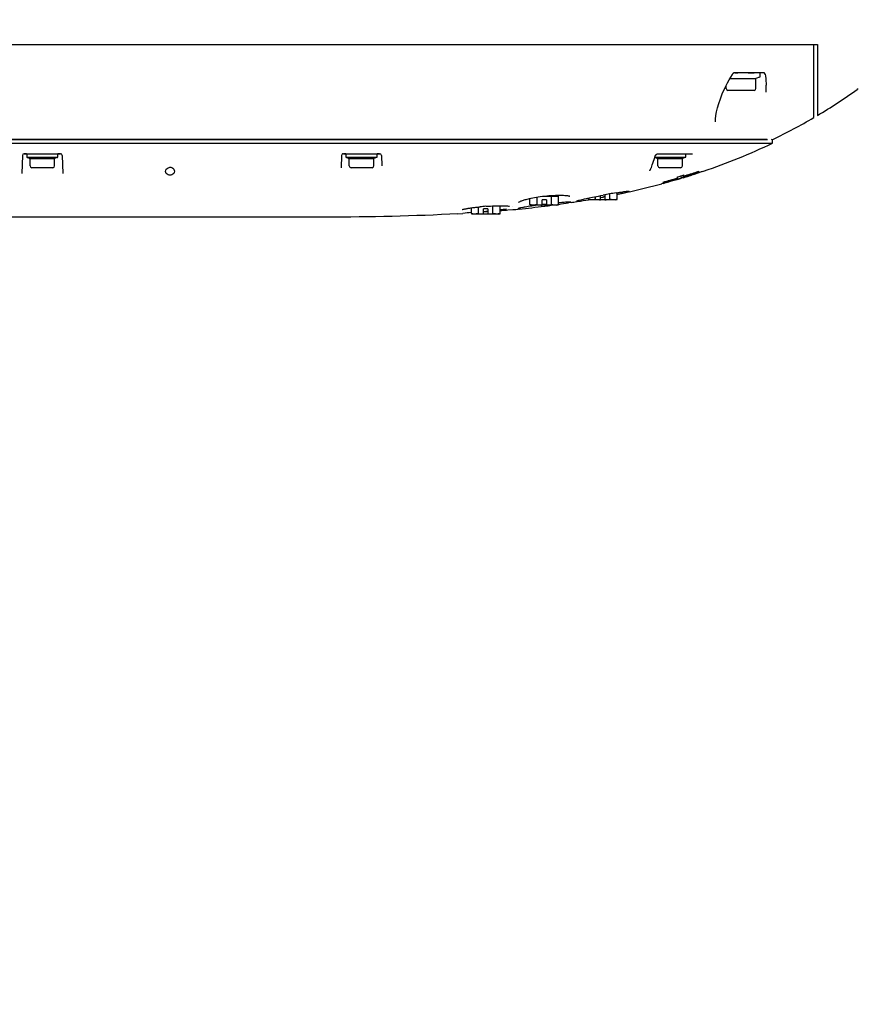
# Model space of a CAD drawing. Header units: millimetres. Extents: x 7426 to 8300, y 124 to 421.
# Tile 96 of 135: x 8179 to 8190, y 211 to 225. Entities that reach past the tile are written whole.
import ezdxf

# ---------------------------------------------------------------- set-up
doc = ezdxf.new("R2010")
doc.units = ezdxf.units.MM
doc.linetypes.add('BANKLINE1', pattern=[5.5, 4, -1.5])
doc.layers.add('00_COMPONENTS', color=7, linetype='BANKLINE1')
doc.layers.add('外形图', color=7, linetype='Continuous')
doc.styles.add('微软雅黑', font='msyh.ttc')
doc.dimstyles.new('尺寸标注_1_20比例', dxfattribs={"dimtxt": 2.1, "dimasz": 1.7, "dimexe": 0.5, "dimexo": 0.4, "dimgap": 0.5, "dimtad": 1, "dimdec": 1, "dimlfac": 20, "dimdsep": 46, "dimtxsty": '微软雅黑', "dimcen": 0.09, "dimadec": 0, "dimazin": 0, "dimtp": 0.01, "dimtm": 0.01, "dimtfac": 1, "dimtdec": 1, "dimtofl": 0, "dimtmove": 0, "dimatfit": 3, "dimfxl": 1, "dimtolj": 1, "dimarcsym": 0})

# ---------------------------------------------------------------- blocks, each defined once
blk = doc.blocks.new('*D1503')
at = {"layer": '00_COMPONENTS', "color": 0, "linetype": 'ByBlock', "lineweight": -2, "ltscale": 20}
for p, q in [((8163.902, 226.977), (8164.071, 226.977)), ((8239.319, 220.893), (8245.92, 219.729))]:
    blk.add_line(p, q, dxfattribs=at)
blk.add_arc((8204.813, 226.977), 41.241, 182.3619, 347.6381, dxfattribs=at)
at = {"layer": '00_COMPONENTS', "color": 0}
for points in [[(8163.89, 225.283), (8163.323, 225.271), (8163.571, 226.977)], [(8245.376, 218.093), (8244.82, 218.203), (8245.427, 219.815)]]:
    blk.add_solid(points, dxfattribs=at)
at = {"layer": 'Defpoints', "color": 0}
for p in [(8163.502, 226.977), (8204.813, 226.977), (8238.925, 220.962), (8182.15, 192.52)]:
    blk.add_point(p, dxfattribs=at)
at = {"layer": '00_COMPONENTS', "color": 0, "insert": (8201.357, 187.477), "char_height": 2.1, "attachment_point": 5, "rotation": 355, "style": '微软雅黑'}
blk.add_mtext('\\A1;+\\A1;170%%d', dxfattribs=at)

msp = doc.modelspace()

# ---------------------------------------------------------------- linework, layer by layer
at = {"layer": '外形图', "linetype": 'Continuous'}
for p, q in [((8176.2269, 224.7269), (8189.0283, 224.7269)), ((8176.2269, 224.7269), (8189.7376, 224.7269)), ((8189.0283, 224.7269), (8189.7876, 224.7269)), ((8189.7376, 223.6956), (8189.7376, 224.7269)), ((8189.7876, 224.7269), (8189.7876, 223.7251)), ((8189.0427, 224.3269), (8188.6177, 224.3269)), ((8188.6257, 224.3269), (8188.6686, 224.3269)), ((8188.8135, 224.3269), (8188.8979, 224.3269)), ((8188.5548, 224.2451), (8188.9226, 224.2451)), ((8188.5902, 224.3047), (8188.5969, 224.3153)), ((8188.9727, 224.2633), (8188.9226, 224.2451)), ((8188.9226, 224.1044), (8188.9226, 224.2451)), ((8188.9826, 224.2774), (8188.9826, 224.3119)), ((8189.0519, 224.306), (8189.0557, 224.2815)), ((8189.0557, 224.2815), (8189.0598, 224.2474)), ((8188.4474, 224.0286), (8188.4663, 224.072)), ((8188.4663, 224.072), (8188.4812, 224.1043)), ((8188.4812, 224.1043), (8188.5016, 224.1462)), ((8188.5026, 224.1044), (8188.5026, 224.1481)), ((8188.8976, 224.0794), (8188.5276, 224.0794)), ((8189.0656, 224.1507), (8189.0656, 224.1509)), ((8190.3626, 224.1019), (8190.3508, 224.0935)), ((8188.3505, 223.6377), (8188.3505, 223.6374)), ((8167.8221, 223.3871), (8189.0828, 223.3871)), ((8189.0793, 223.3871), (8167.8237, 223.3871)), ((8178.7387, 223.3871), (8178.7376, 223.3871)), ((8178.9876, 223.3871), (8178.9609, 223.3871)), ((8178.9876, 223.3871), (8179.3574, 223.3871)), ((8179.1778, 223.3871), (8179.0329, 223.3871)), ((8179.205, 223.3871), (8179.8373, 223.3871)), ((8179.3574, 223.3871), (8179.2439, 223.3871)), ((8180.0044, 223.3871), (8180.6186, 223.3871)), ((8180.7142, 223.3871), (8183.0122, 223.3871)), ((8183.2387, 223.3871), (8183.2376, 223.3871)), ((8183.4876, 223.3871), (8183.4609, 223.3871)), ((8183.6714, 223.3871), (8187.3797, 223.3871)), ((8183.7135, 223.3871), (8184.0529, 223.3871)), ((8187.4388, 223.3871), (8187.3811, 223.3871)), ((8187.5887, 223.3871), (8187.5876, 223.3871)), ((8187.8376, 223.3871), (8187.8109, 223.3871)), ((8187.9581, 223.3871), (8187.9781, 223.3871)), ((8187.9887, 223.3871), (8188.2404, 223.3871)), ((8188.6408, 223.3871), (8188.6138, 223.3871)), ((8189.1573, 223.3371), (8189.1573, 223.3721)), ((8167.8066, 223.3371), (8184.4869, 223.3371)), ((8184.4872, 223.3371), (8187.3593, 223.3371)), ((8187.3593, 223.3371), (8188.7103, 223.3371)), ((8188.7103, 223.3371), (8189.1573, 223.3371)), ((8178.5819, 223.1628), (8178.5753, 222.9083)), ((8178.6413, 223.1871), (8178.6069, 223.1871)), ((8178.6069, 223.1871), (8179.1182, 223.1871)), ((8178.6426, 223.1871), (8178.6426, 223.1371)), ((8178.6426, 223.1871), (8179.0826, 223.1871)), ((8178.6426, 223.1371), (8179.0826, 223.1371)), ((8178.6524, 223.1335), (8178.6901, 223.1198)), ((8178.6901, 223.0146), (8178.6901, 223.1198)), ((8178.6901, 223.1198), (8179.0351, 223.1198)), ((8179.0727, 223.1335), (8179.0351, 223.1198)), ((8179.0351, 223.0146), (8179.0351, 223.1198)), ((8179.0826, 223.1371), (8179.0826, 223.1871)), ((8179.1128, 223.1871), (8179.0826, 223.1871)), ((8179.1432, 223.1628), (8179.1499, 222.9076)), ((8183.0819, 223.1628), (8183.0774, 222.9904)), ((8183.1413, 223.1871), (8183.1069, 223.1871)), ((8183.1069, 223.1871), (8183.6182, 223.1871)), ((8183.1426, 223.1871), (8183.1426, 223.1371)), ((8183.1426, 223.1871), (8183.5826, 223.1871)), ((8183.1426, 223.1371), (8183.5826, 223.1371)), ((8183.1524, 223.1335), (8183.1901, 223.1198)), ((8183.1901, 223.0146), (8183.1901, 223.1198)), ((8183.1901, 223.1198), (8183.5351, 223.1198)), ((8183.5727, 223.1335), (8183.5351, 223.1198)), ((8183.5351, 223.0146), (8183.5351, 223.1198)), ((8183.5826, 223.1371), (8183.5826, 223.1871)), ((8183.6128, 223.1871), (8183.5826, 223.1871)), ((8183.6432, 223.1628), (8183.6471, 223.0141)), ((8187.4873, 223.1074), (8187.5028, 223.1542)), ((8187.4972, 223.1371), (8187.9326, 223.1371)), ((8187.5024, 223.1335), (8187.5401, 223.1198)), ((8187.5376, 223.1871), (8188.0259, 223.1871)), ((8187.5401, 223.1198), (8187.8851, 223.1198)), ((8187.5401, 223.0146), (8187.5401, 223.1198)), ((8187.544, 223.1871), (8187.9326, 223.1871)), ((8187.9227, 223.1335), (8187.8851, 223.1198)), ((8187.8851, 223.0146), (8187.8851, 223.1198)), ((8187.9326, 223.1371), (8187.9326, 223.1871)), ((8179.0101, 222.9896), (8178.7151, 222.9896)), ((8183.5101, 222.9896), (8183.2151, 222.9896)), ((8187.4263, 222.9474), (8187.4263, 222.9475)), ((8187.4297, 222.9551), (8187.4329, 222.9601)), ((8187.4376, 222.9686), (8187.4395, 222.9721)), ((8187.4395, 222.9721), (8187.4427, 222.979)), ((8187.4427, 222.979), (8187.4455, 222.9858)), ((8187.4455, 222.9858), (8187.4481, 222.9926)), ((8187.4481, 222.9926), (8187.4605, 223.0285)), ((8187.8601, 222.9896), (8187.5651, 222.9896)), ((8188.1126, 222.939), (8188.1126, 222.9336)), ((8188.1848, 222.9416), (8188.1766, 222.9388)), ((8188.1766, 222.9415), (8188.1766, 222.9389)), ((8187.7627, 222.8117), (8187.7527, 222.8089)), ((8187.7951, 222.8341), (8187.7726, 222.8276)), ((8187.8176, 222.8408), (8187.7951, 222.8341)), ((8187.8058, 222.8247), (8187.8058, 222.8224)), ((8187.8128, 222.8244), (8187.8058, 222.8223)), ((8187.8157, 222.8252), (8187.8128, 222.8244)), ((8187.8212, 222.8333), (8187.8175, 222.8323)), ((8187.8176, 222.832), (8187.8176, 222.8616)), ((8187.8269, 222.8349), (8187.8212, 222.8333)), ((8187.8677, 222.8728), (8187.8577, 222.8698)), ((8187.8677, 222.8469), (8187.8577, 222.8439)), ((8187.8777, 222.8759), (8187.8677, 222.8728)), ((8187.8777, 222.85), (8187.8677, 222.8469)), ((8187.894, 222.8485), (8187.8745, 222.8427)), ((8187.9076, 222.8679), (8187.9076, 222.889)), ((8187.9076, 222.873), (8187.9307, 222.8802)), ((8187.9135, 222.8697), (8187.9076, 222.8679)), ((8187.9076, 222.8598), (8187.9076, 222.859)), ((8187.9451, 222.8644), (8187.9569, 222.8682)), ((8187.9569, 222.8682), (8187.962, 222.8699)), ((8187.9979, 222.8806), (8187.9904, 222.8782)), ((8188.0004, 222.8814), (8187.998, 222.8806)), ((8188.0454, 222.8982), (8188.0601, 222.903)), ((8188.0601, 222.903), (8188.0816, 222.91)), ((8188.0816, 222.9086), (8188.0767, 222.9068)), ((8188.0806, 222.908), (8188.0816, 222.9086)), ((8187.0992, 222.6575), (8187.1058, 222.6582)), ((8187.1058, 222.6582), (8187.1119, 222.6589)), ((8187.1119, 222.6589), (8187.1173, 222.6595)), ((8187.6174, 222.7694), (8187.5931, 222.7628)), ((8187.6126, 222.7826), (8187.6126, 222.7875)), ((8187.6972, 222.7913), (8187.6972, 222.7937)), ((8185.7355, 222.4694), (8185.7355, 222.5568)), ((8185.8365, 222.4694), (8185.8365, 222.5765)), ((8185.9076, 222.4621), (8185.9076, 222.5371)), ((8185.9676, 222.5371), (8185.9076, 222.5371)), ((8185.9117, 222.5871), (8186.1396, 222.5871)), ((8185.9676, 222.5371), (8185.9676, 222.4621)), ((8186.0386, 222.4694), (8186.0386, 222.5871)), ((8186.0981, 222.6014), (8186.1279, 222.602)), ((8186.1126, 222.6017), (8186.1126, 222.5871)), ((8186.1279, 222.602), (8186.1563, 222.6022)), ((8186.1396, 222.4694), (8186.1396, 222.5871)), ((8186.1563, 222.6022), (8186.167, 222.6021)), ((8186.167, 222.6021), (8186.1723, 222.6021)), ((8186.1723, 222.6021), (8186.1927, 222.6016)), ((8186.4146, 222.5282), (8186.4202, 222.5298)), ((8186.4202, 222.5298), (8186.4264, 222.5315)), ((8186.4371, 222.5342), (8186.4584, 222.5395)), ((8186.4584, 222.5395), (8186.4732, 222.5431)), ((8186.4732, 222.5431), (8186.4897, 222.5469)), ((8186.4897, 222.5469), (8186.5077, 222.5509)), ((8186.5077, 222.5509), (8186.5272, 222.5553)), ((8186.5272, 222.5553), (8186.5483, 222.5598)), ((8186.5483, 222.5598), (8186.5708, 222.5646)), ((8186.5605, 222.5444), (8186.5605, 222.5624)), ((8186.5876, 222.5371), (8186.5605, 222.5444)), ((8186.9646, 222.5371), (8186.5605, 222.5371)), ((8186.5722, 222.5408), (8186.5615, 222.5389)), ((8186.5708, 222.5646), (8186.5946, 222.5696)), ((8186.7326, 222.5371), (8186.5876, 222.5371)), ((8186.5946, 222.5696), (8186.6196, 222.5747)), ((8186.6196, 222.5747), (8186.6458, 222.58)), ((8186.6458, 222.58), (8186.6731, 222.5854)), ((8186.6615, 222.5444), (8186.6615, 222.5831)), ((8186.6731, 222.5854), (8186.7012, 222.5908)), ((8186.7012, 222.5908), (8186.7354, 222.5973)), ((8186.7326, 222.5371), (8186.7326, 222.5968)), ((8186.7354, 222.5973), (8186.7671, 222.6033)), ((8186.7721, 222.5769), (8186.7672, 222.576)), ((8186.7703, 222.5764), (8186.7672, 222.5758)), ((8186.7733, 222.5769), (8186.7703, 222.5764)), ((8186.7761, 222.5776), (8186.7721, 222.5769)), ((8186.7761, 222.5775), (8186.7733, 222.5769)), ((8186.7926, 222.5808), (8186.7761, 222.5776)), ((8186.7926, 222.5806), (8186.7761, 222.5775)), ((8186.7926, 222.608), (8186.7926, 222.5371)), ((8186.9376, 222.5371), (8186.7926, 222.5371)), ((8186.8636, 222.5444), (8186.8636, 222.6207)), ((8186.9376, 222.5371), (8186.9646, 222.5444)), ((8186.9522, 222.6357), (8186.9747, 222.6394)), ((8186.9646, 222.5444), (8186.9646, 222.6377)), ((8186.9796, 222.6177), (8186.9647, 222.6146)), ((8186.9747, 222.6394), (8187.0009, 222.6435)), ((8186.9896, 222.6202), (8186.9796, 222.6181)), ((8187.0009, 222.6435), (8187.0251, 222.6472)), ((8187.0251, 222.6472), (8187.0471, 222.6505)), ((8187.0517, 222.6328), (8187.0437, 222.6311)), ((8187.0669, 222.6533), (8187.092, 222.6566)), ((8187.092, 222.6566), (8187.0992, 222.6575)), ((8187.1403, 222.6521), (8187.1268, 222.6491)), ((8184.9105, 222.3444), (8184.9105, 222.4246)), ((8185.0115, 222.3444), (8185.0115, 222.4367)), ((8185.0826, 222.3371), (8185.0826, 222.4121)), ((8185.1426, 222.4121), (8185.0826, 222.4121)), ((8185.1143, 222.4455), (8185.1193, 222.4459)), ((8185.1193, 222.4459), (8185.1496, 222.4478)), ((8185.1426, 222.4121), (8185.1426, 222.3371)), ((8185.2136, 222.3444), (8185.2136, 222.4509)), ((8185.3146, 222.3444), (8185.3146, 222.4531)), ((8185.4225, 222.3945), (8185.4949, 222.3989)), ((8185.4842, 222.4422), (8185.4843, 222.4422)), ((8185.4949, 222.3989), (8185.5047, 222.3995)), ((8185.5844, 222.4074), (8185.571, 222.406)), ((8185.6132, 222.4287), (8185.6365, 222.4333)), ((8185.6365, 222.4333), (8185.6473, 222.4353)), ((8185.6473, 222.4353), (8185.6589, 222.4374)), ((8185.6589, 222.4374), (8185.6713, 222.4396)), ((8185.6713, 222.4396), (8185.6914, 222.443)), ((8185.6914, 222.443), (8185.7133, 222.4466)), ((8185.7133, 222.4466), (8185.7368, 222.4504)), ((8185.7626, 222.4621), (8185.7355, 222.4694)), ((8186.1396, 222.4621), (8185.7355, 222.4621)), ((8185.7368, 222.4504), (8185.762, 222.4542)), ((8185.762, 222.4542), (8185.7887, 222.4582)), ((8185.9076, 222.4621), (8185.7626, 222.4621)), ((8185.7887, 222.4582), (8185.8168, 222.4622)), ((8185.9075, 222.4742), (8185.9406, 222.4783)), ((8185.9406, 222.4783), (8185.9654, 222.4812)), ((8185.9442, 222.4481), (8185.9407, 222.4477)), ((8186.1126, 222.4621), (8185.9676, 222.4621)), ((8186.0511, 222.4618), (8186.0379, 222.4601)), ((8186.1126, 222.4621), (8186.1396, 222.4694)), ((8186.1396, 222.4994), (8186.1652, 222.5017)), ((8186.1652, 222.5017), (8186.185, 222.5033)), ((8186.185, 222.5033), (8186.2034, 222.5048)), ((8186.2034, 222.5048), (8186.2203, 222.506)), ((8186.2203, 222.506), (8186.2357, 222.5071)), ((8186.2357, 222.5071), (8186.2496, 222.508)), ((8186.2496, 222.508), (8186.258, 222.5085)), ((8186.258, 222.5085), (8186.2659, 222.5089)), ((8186.2659, 222.5089), (8186.2732, 222.5093)), ((8186.2732, 222.5093), (8186.2798, 222.5096)), ((8186.2798, 222.5096), (8186.2859, 222.5098)), ((8186.3031, 222.4974), (8186.2804, 222.4941)), ((8186.3158, 222.4994), (8186.3031, 222.4974)), ((8186.4097, 222.5139), (8186.3957, 222.5117)), ((8182.8626, 222.2926), (8175.2123, 222.2919)), ((8184.7222, 222.3402), (8184.7921, 222.347)), ((8184.9376, 222.3371), (8184.9105, 222.3444)), ((8185.3146, 222.3371), (8184.9105, 222.3371)), ((8185.0826, 222.3371), (8184.9376, 222.3371)), ((8185.2876, 222.3371), (8185.1426, 222.3371)), ((8185.2876, 222.3371), (8185.3146, 222.3444))]:
    msp.add_line(p, q, dxfattribs=at)
for points in [[(8188.5969, 224.3153), (8188.5983, 224.3173), (8188.6015, 224.3206), (8188.6052, 224.3233), (8188.6093, 224.3253), (8188.6107, 224.3258)], [(8188.6107, 224.3258), (8188.6099, 224.3255), (8188.6085, 224.325), (8188.6069, 224.3244), (8188.6058, 224.3238)], [(8188.6177, 224.3269), (8188.6165, 224.3269), (8188.6153, 224.3268), (8188.614, 224.3266), (8188.6127, 224.3263), (8188.6113, 224.326), (8188.6107, 224.3258)], [(8188.5016, 224.1462), (8188.523, 224.1878), (8188.5454, 224.2287)], [(8188.5454, 224.2287), (8188.5679, 224.2678), (8188.5902, 224.3047)], [(8189.0598, 224.2474), (8189.0629, 224.212), (8189.065, 224.1753), (8189.0656, 224.1509)], [(8188.3505, 223.6377), (8188.3521, 223.6721), (8188.3577, 223.7239), (8188.3671, 223.7779), (8188.3804, 223.8346), (8188.398, 223.8951), (8188.4203, 223.96), (8188.4474, 224.0286)], [(8187.4605, 223.0285), (8187.4694, 223.0543), (8187.4783, 223.0806), (8187.4873, 223.1074)], [(8187.5028, 223.1542), (8187.5034, 223.1557), (8187.5043, 223.1579), (8187.5053, 223.1601), (8187.5065, 223.1624), (8187.5079, 223.1646), (8187.5094, 223.1668), (8187.5111, 223.1689), (8187.5129, 223.1711), (8187.5148, 223.1732)], [(8187.5148, 223.1732), (8187.5169, 223.1752), (8187.5192, 223.1772), (8187.5216, 223.179), (8187.5241, 223.1808), (8187.5268, 223.1824)], [(8187.5268, 223.1824), (8187.5297, 223.1838), (8187.5326, 223.1851), (8187.5354, 223.186), (8187.5382, 223.1867)], [(8187.5382, 223.1867), (8187.5408, 223.187), (8187.5427, 223.1871)], [(8187.4263, 222.9474), (8187.4263, 222.9475), (8187.4266, 222.9488), (8187.4277, 222.9514), (8187.4297, 222.9551)], [(8187.4329, 222.9601), (8187.4352, 222.9641), (8187.4376, 222.9686)], [(8187.1173, 222.6595), (8187.1198, 222.6597), (8187.1221, 222.6599), (8187.1243, 222.6601), (8187.1263, 222.6603), (8187.1282, 222.6605), (8187.13, 222.6606), (8187.1316, 222.6607), (8187.1331, 222.6608)], [(8185.5764, 222.5025), (8185.5761, 222.5021), (8185.5766, 222.5026), (8185.5785, 222.5041), (8185.5814, 222.5061), (8185.5854, 222.5085), (8185.5907, 222.5114), (8185.597, 222.5144), (8185.6043, 222.5177), (8185.6127, 222.5211)], [(8185.6127, 222.5211), (8185.6221, 222.5247), (8185.6326, 222.5284)], [(8185.6326, 222.5284), (8185.644, 222.5321), (8185.6563, 222.536), (8185.6696, 222.5399), (8185.6838, 222.5439), (8185.6988, 222.5479), (8185.7147, 222.5519), (8185.7313, 222.5559), (8185.7487, 222.5598), (8185.7538, 222.5609)], [(8185.7538, 222.5609), (8185.7768, 222.5657), (8185.8013, 222.5704), (8185.8272, 222.575), (8185.8543, 222.5793), (8185.8826, 222.5834), (8185.9119, 222.5871), (8185.9421, 222.5906), (8185.973, 222.5937), (8186.0044, 222.5963), (8186.0358, 222.5985), (8186.0672, 222.6002), (8186.0981, 222.6014)], [(8186.1927, 222.6016), (8186.2112, 222.6009), (8186.2277, 222.6)], [(8186.2277, 222.6), (8186.2424, 222.5989), (8186.2553, 222.5976)], [(8186.2553, 222.5976), (8186.2666, 222.5962), (8186.2761, 222.5947), (8186.2842, 222.5932), (8186.2909, 222.5917), (8186.2959, 222.5902), (8186.2996, 222.5889), (8186.3, 222.5888)], [(8186.3941, 222.5217), (8186.394, 222.5216), (8186.3939, 222.5216), (8186.3942, 222.5217), (8186.3947, 222.5219), (8186.3954, 222.5222), (8186.3963, 222.5225), (8186.3974, 222.5229), (8186.3986, 222.5234), (8186.4001, 222.5239), (8186.4016, 222.5244), (8186.4034, 222.5249), (8186.4053, 222.5255), (8186.4074, 222.5262), (8186.4096, 222.5268), (8186.412, 222.5275), (8186.4146, 222.5282)], [(8186.4264, 222.5315), (8186.4334, 222.5333), (8186.4371, 222.5342)], [(8187.0471, 222.6505), (8187.0621, 222.6526), (8187.0669, 222.6533)], [(8184.7795, 222.4009), (8184.786, 222.4025), (8184.793, 222.4041), (8184.8005, 222.4058)], [(8184.8005, 222.4058), (8184.8086, 222.4075), (8184.8171, 222.4092), (8184.8262, 222.4109), (8184.8358, 222.4127), (8184.8459, 222.4145), (8184.8565, 222.4163), (8184.8676, 222.4182), (8184.8792, 222.42), (8184.8913, 222.4218), (8184.9039, 222.4237), (8184.9169, 222.4255), (8184.9304, 222.4273), (8184.9444, 222.4291), (8184.9587, 222.4309), (8184.9735, 222.4326), (8184.9887, 222.4343), (8185.0043, 222.436), (8185.0201, 222.4376), (8185.0344, 222.439)], [(8185.1496, 222.4478), (8185.179, 222.4494), (8185.2074, 222.4507), (8185.2347, 222.4517), (8185.2609, 222.4524)], [(8185.2609, 222.4524), (8185.2858, 222.4529), (8185.3094, 222.4531), (8185.3316, 222.4531), (8185.3525, 222.4529), (8185.3719, 222.4526), (8185.3899, 222.452), (8185.4064, 222.4513), (8185.4215, 222.4504)], [(8185.4215, 222.4504), (8185.435, 222.4494), (8185.4471, 222.4484)], [(8185.5698, 222.4178), (8185.5697, 222.4178), (8185.5698, 222.4178), (8185.5702, 222.418), (8185.5709, 222.4182), (8185.5718, 222.4186), (8185.5729, 222.4189), (8185.5742, 222.4194), (8185.5757, 222.4198), (8185.5775, 222.4203), (8185.5794, 222.4209), (8185.5815, 222.4214), (8185.5838, 222.422), (8185.5863, 222.4227), (8185.589, 222.4233), (8185.5919, 222.424), (8185.5949, 222.4247), (8185.5982, 222.4254), (8185.6016, 222.4262)], [(8185.6016, 222.4262), (8185.6091, 222.4278), (8185.6132, 222.4287)], [(8186.2859, 222.5098), (8186.2915, 222.51), (8186.2941, 222.5101), (8186.2965, 222.5101), (8186.2988, 222.5101), (8186.3009, 222.5102), (8186.303, 222.5102), (8186.3049, 222.5102), (8186.3066, 222.5102), (8186.3082, 222.5101), (8186.3097, 222.5101), (8186.311, 222.51), (8186.3121, 222.51), (8186.3131, 222.5099), (8186.3138, 222.5099)]]:
    msp.add_lwpolyline(points, dxfattribs=at)
for centre, radius, start, end in [((8188.9676, 224.3119), 0.015, 0, 90), ((8189.0273, 224.3019), 0.025, 9.45215, 89.85845), ((8188.9676, 224.2774), 0.015, 290, 0), ((8188.5276, 224.1044), 0.025, 180, 270), ((8188.8976, 224.1044), 0.025, 270, 0), ((8187.7363, 224.128), 1.3296, 356.90217, 0.98189), ((8185.7543, 230.5068), 7.8904, 300.74105, 305.62967), ((8185.6426, 230.6988), 8.1126, 295.70169, 300.31597), ((8189.1423, 223.3721), 0.015, 0, 90), ((8185.4313, 231.1053), 8.6156, 288.63852, 295.62474), ((8178.6069, 223.1621), 0.025, 90, 178.5), ((8178.6069, 223.1621), 0.025, 129.09662, 138.79744), ((8178.6576, 223.1476), 0.015, 224.44366, 250), ((8179.0676, 223.1476), 0.015, 290, 315.55634), ((8179.1182, 223.1621), 0.025, 1.5, 90), ((8183.1069, 223.1621), 0.025, 90, 178.5), ((8183.1069, 223.1621), 0.025, 129.23099, 139.13641), ((8183.1069, 223.1621), 0.025, 109.48943, 119.3565), ((8183.1576, 223.1476), 0.015, 224.44366, 250), ((8183.5676, 223.1476), 0.015, 290, 315.55634), ((8183.6182, 223.1621), 0.025, 1.5, 90), ((8187.5076, 223.1476), 0.015, 225.85102, 250), ((8187.9176, 223.1476), 0.015, 290, 315.55634), ((8178.7151, 223.0146), 0.025, 180, 270), ((8179.0101, 223.0146), 0.025, 270, 0), ((8183.2151, 223.0146), 0.025, 180, 270), ((8183.5101, 223.0146), 0.025, 270, 0), ((8187.5651, 223.0146), 0.025, 180, 270), ((8187.8601, 223.0146), 0.025, 270, 0), ((8185.3584, 231.1456), 8.6564, 287.28679, 288.55194), ((8185.2704, 231.5324), 9.0691, 288.40051, 288.69005), ((8185.1887, 231.7059), 9.2419, 285.20455, 286.52583), ((8185.1558, 231.8357), 9.3805, 285.4751, 286.19817), ((8185.0612, 232.212), 9.7803, 285.63575, 286.07801), ((8192.4961, 205.4041), 18.0396, 105.24504, 105.38604), ((8188.8262, 218.8822), 4.0708, 105.0089, 105.14322), ((8185.09, 232.112), 9.6762, 286.07842, 286.30048), ((8188.3891, 220.5157), 2.3799, 104.65296, 105.02945), ((8185.0986, 232.097), 9.6617, 286.33288, 286.69693), ((8187.0903, 225.432), 2.6746, 285.77755, 286.6751), ((8187.0352, 225.6005), 2.8767, 285.97493, 286.6138), ((8184.2702, 234.741), 12.4014, 286.91156, 287.05576), ((8184.2672, 234.7582), 12.4436, 286.867, 287.01068), ((8186.888, 226.1717), 3.4721, 286.84273, 287.43146), ((8185.2755, 231.4324), 8.9598, 287.12311, 287.39241), ((8186.9004, 226.1322), 3.4307, 287.43206, 287.72894), ((8185.3154, 231.3057), 8.8269, 287.3912, 288.16753), ((8187.5616, 224.213), 1.4019, 286.34379, 286.51996), ((8187.5642, 224.2042), 1.3927, 286.52025, 286.69275), ((8186.9234, 226.0609), 3.3557, 288.02804, 288.3302), ((8186.9424, 226.0039), 3.2957, 288.32923, 288.94249), ((8187.0365, 225.9124), 3.1806, 287.45129, 287.59437), ((8187.1004, 225.7119), 2.9701, 287.63881, 288.04374), ((8186.9656, 225.9358), 3.2238, 288.94358, 289.25603), ((8187.1675, 225.5063), 2.7539, 288.04124, 288.70544), ((8186.981, 225.892), 3.1773, 289.25604, 289.57238), ((8187.2083, 225.3852), 2.6261, 288.70908, 288.94495), ((8187.232, 225.3161), 2.553, 288.94441, 289.32054), ((8185.3555, 231.1829), 8.6978, 288.16872, 288.48061), ((8185.2486, 231.5983), 9.1385, 288.0598, 288.40043), ((8184.826, 233.1016), 10.7027, 282.48815, 284.9839), ((8185.11, 232.0002), 9.5513, 285.18951, 285.47637), ((8184.9801, 232.5137), 10.095, 285.14453, 285.614), ((8184.3573, 235.452), 13.0998, 279.01368, 279.68652), ((8186.5951, 222.7923), 0.2567, 282.81799, 284.99382), ((8184.4991, 234.6438), 12.2793, 280.48006, 280.6441), ((8188.4943, 213.2921), 9.4701, 99.36632, 100.50841), ((8186.93, 222.7923), 0.2567, 255.00618, 257.18201), ((8185.4564, 229.8424), 7.3831, 281.78791, 281.90634), ((8184.6308, 233.9758), 11.5984, 281.68413, 281.84795), ((8185.6542, 228.9078), 6.4279, 281.99139, 282.12195), ((8185.8493, 228.0014), 5.5006, 282.1174, 282.4242), ((8184.6479, 233.8943), 11.5151, 281.84796, 282.00848), ((8186.072, 226.9899), 4.4649, 282.42626, 282.67463), ((8184.6806, 233.7413), 11.3587, 282.04922, 282.43674), ((8185.3356, 219.2559), 3.1975, 93.96757, 95.41717), ((8183.8547, 239.3911), 17.0716, 275.54628, 275.77009), ((8183.9715, 238.2727), 15.9471, 275.80491, 277.09304), ((8185.7701, 222.7173), 0.2567, 282.81799, 284.99382), ((8184.0937, 237.2687), 14.9356, 277.11714, 277.47929), ((8186.105, 222.7173), 0.2567, 255.00618, 257.18201), ((8184.21, 236.4107), 14.0698, 277.88048, 278.46227), ((8184.288, 235.8875), 13.5408, 278.61262, 278.95444), ((8186.1569, 207.8909), 14.5204, 94.92878, 95.39311), ((8184.9451, 222.5923), 0.2567, 282.81799, 284.99382), ((8184.6806, 228.2438), 5.8839, 274.22801, 274.50304), ((8185.28, 222.5923), 0.2567, 255.00618, 257.18201)]:
    msp.add_arc(centre, radius, start, end, dxfattribs=at)
for points, knots in [([(8180.5998, 222.9382), (8180.5992, 222.9594), (8180.6238, 222.9896), (8180.6535, 222.9966), (8180.6626, 222.9967)], [0, 0, 0, 0, 0.7012012, 1, 1, 1, 1]), ([(8180.6626, 222.8846), (8180.6534, 222.8845), (8180.624, 222.889), (8180.6004, 222.9181), (8180.5998, 222.9382)], [0, 0, 0, 0, 0.313785, 1, 1, 1, 1]), ([(8180.6626, 222.9967), (8180.6719, 222.9967), (8180.7022, 222.9905), (8180.7248, 222.9597), (8180.7254, 222.9389)], [0, 0, 0, 0, 0.3088183, 1, 1, 1, 1]), ([(8180.7254, 222.9389), (8180.726, 222.9185), (8180.7001, 222.8903), (8180.6714, 222.8846), (8180.6626, 222.8846)], [0, 0, 0, 0, 0.6971909, 1, 1, 1, 1]), ([(8187.8058, 222.8226), (8187.8058, 222.824), (8187.7956, 222.8183), (8187.792, 222.8194), (8187.7871, 222.8182)], [0, 0, 0, 0, 0.2097491, 1, 1, 1, 1]), ([(8187.9904, 222.8782), (8187.9862, 222.8769), (8187.9775, 222.8742), (8187.9687, 222.8715), (8187.9642, 222.8702)], [0, 0, 0, 0, 0.4846018, 1, 1, 1, 1]), ([(8186.611, 222.5371), (8186.6068, 222.5371), (8186.5897, 222.5378), (8186.5729, 222.5411), (8186.5605, 222.5444)], [0, 0, 0, 0, 0.2479706, 1, 1, 1, 1]), ([(8186.6521, 222.542), (8186.6487, 222.5413), (8186.6352, 222.5385), (8186.6213, 222.5371), (8186.611, 222.5371)], [0, 0, 0, 0, 0.2523232, 1, 1, 1, 1]), ([(8186.9141, 222.5371), (8186.9038, 222.5371), (8186.89, 222.5385), (8186.8765, 222.5413), (8186.8731, 222.542)], [0, 0, 0, 0, 0.7476768, 1, 1, 1, 1]), ([(8185.786, 222.4621), (8185.7818, 222.4621), (8185.7647, 222.4628), (8185.7479, 222.4661), (8185.7355, 222.4694)], [0, 0, 0, 0, 0.2479706, 1, 1, 1, 1]), ([(8185.8271, 222.467), (8185.8237, 222.4663), (8185.8102, 222.4635), (8185.7963, 222.4621), (8185.786, 222.4621)], [0, 0, 0, 0, 0.2523232, 1, 1, 1, 1]), ([(8186.0891, 222.4621), (8186.0788, 222.4621), (8186.065, 222.4635), (8186.0515, 222.4663), (8186.0481, 222.467)], [0, 0, 0, 0, 0.7476768, 1, 1, 1, 1]), ([(8184.961, 222.3371), (8184.9568, 222.3371), (8184.9397, 222.3378), (8184.9229, 222.3411), (8184.9105, 222.3444)], [0, 0, 0, 0, 0.2479706, 1, 1, 1, 1]), ([(8185.0021, 222.342), (8184.9987, 222.3413), (8184.9852, 222.3385), (8184.9713, 222.3371), (8184.961, 222.3371)], [0, 0, 0, 0, 0.2523232, 1, 1, 1, 1]), ([(8185.0826, 222.3716), (8185.0879, 222.372), (8185.0985, 222.3728), (8185.1091, 222.3736), (8185.1144, 222.374)], [0, 0, 0, 0, 0.4996779, 1, 1, 1, 1]), ([(8185.1144, 222.374), (8185.1194, 222.3744), (8185.1293, 222.3751), (8185.1392, 222.3758), (8185.1442, 222.3762)], [0, 0, 0, 0, 0.5001435, 1, 1, 1, 1]), ([(8185.2641, 222.3371), (8185.2538, 222.3371), (8185.24, 222.3385), (8185.2265, 222.3413), (8185.2231, 222.342)], [0, 0, 0, 0, 0.7476768, 1, 1, 1, 1])]:
    msp.add_open_spline(points, degree=3, knots=knots, dxfattribs=at)
for points in [[(8187.8176, 222.8616), (8187.8476, 222.8705), (8187.8777, 222.8795), (8187.9075, 222.8892)], [(8186.6615, 222.5444), (8186.6851, 222.5412), (8186.7088, 222.5389), (8186.7326, 222.5378)], [(8186.7926, 222.5378), (8186.8163, 222.5389), (8186.84, 222.5412), (8186.8636, 222.5444)], [(8186.9373, 222.5387), (8186.9297, 222.5377), (8186.9219, 222.5371), (8186.9141, 222.5371)], [(8186.9646, 222.5444), (8186.9557, 222.542), (8186.9465, 222.54), (8186.9373, 222.5387)], [(8185.4047, 222.4064), (8185.3748, 222.4017), (8185.3447, 222.3979), (8185.3146, 222.3945)], [(8185.3147, 222.3878), (8185.3303, 222.3888), (8185.3459, 222.3898), (8185.3615, 222.3908)], [(8185.3615, 222.3908), (8185.3818, 222.392), (8185.4022, 222.3933), (8185.4225, 222.3945)], [(8185.8365, 222.4694), (8185.8601, 222.4662), (8185.8838, 222.4639), (8185.9076, 222.4628)], [(8185.9676, 222.4628), (8185.9913, 222.4639), (8186.015, 222.4662), (8186.0386, 222.4694)], [(8186.1123, 222.4637), (8186.1047, 222.4627), (8186.0969, 222.4621), (8186.0891, 222.4621)], [(8186.1396, 222.4694), (8186.1307, 222.467), (8186.1215, 222.465), (8186.1123, 222.4637)], [(8184.7222, 222.3402), (8184.1031, 222.3054), (8183.4826, 222.295), (8182.8626, 222.2926)], [(8185.0115, 222.3444), (8185.0351, 222.3412), (8185.0588, 222.3389), (8185.0826, 222.3378)], [(8185.1426, 222.3378), (8185.1663, 222.3389), (8185.19, 222.3412), (8185.2136, 222.3444)], [(8185.2873, 222.3387), (8185.2797, 222.3377), (8185.2719, 222.3371), (8185.2641, 222.3371)], [(8185.3146, 222.3444), (8185.3057, 222.342), (8185.2965, 222.34), (8185.2873, 222.3387)]]:
    msp.add_open_spline(points, degree=3, dxfattribs=at)

# ---------------------------------------------------------------- dimensions: what is measured, and where the dimension line sits
at = {"layer": '00_COMPONENTS', "linetype": 'ByBlock', "ltscale": 20}
dim = msp.add_angular_dim_3p(base=(8182.1501, 192.5203), center=(8204.8126, 226.9769), p1=(8163.5018, 226.9769), p2=(8238.9246, 220.962), text='\\A1;+<>', dimstyle='尺寸标注_1_20比例', dxfattribs=at)
dim.commit()
dim.dimension.update_dxf_attribs({"geometry": '*D1503', "text_midpoint": (8201.3568, 187.4772)})

doc.saveas('drawing.dxf')
